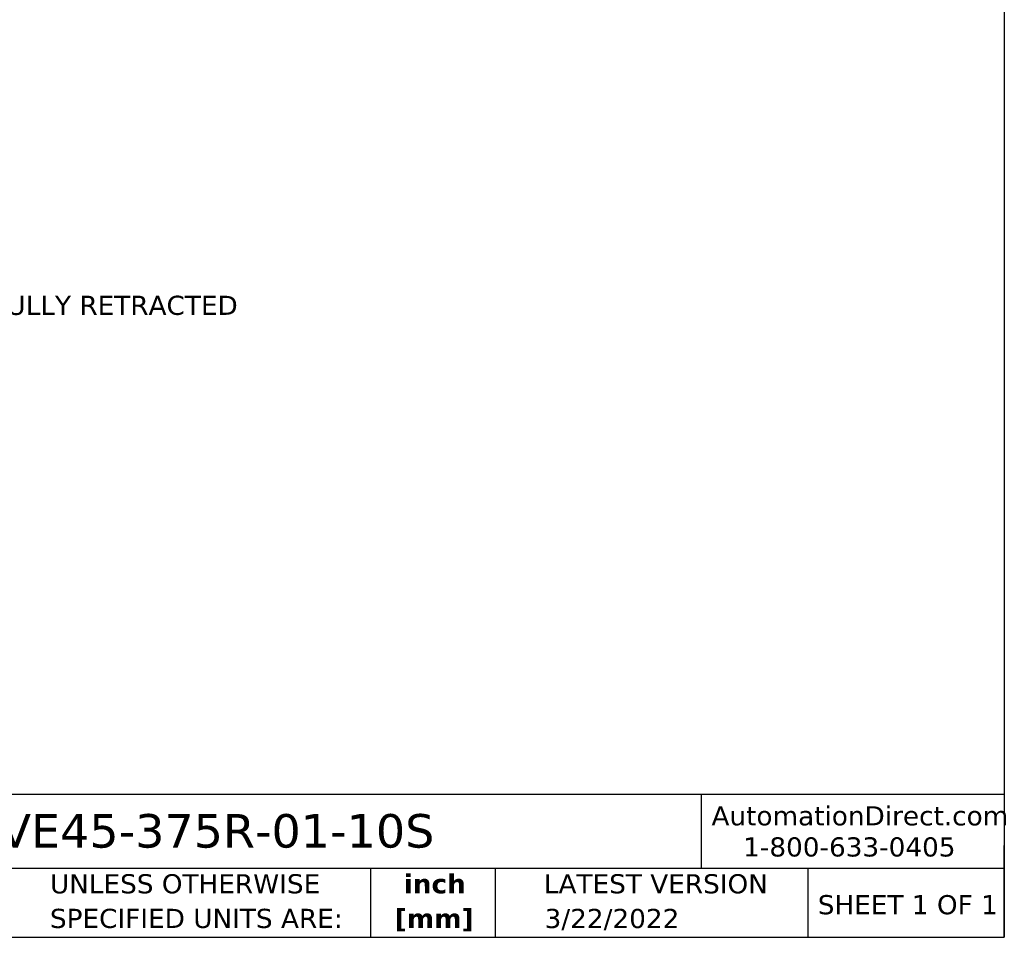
# Model space of a CAD drawing. Header units: inches. Extents: x 0.7 to 32.2, y 0.7 to 24.8.
# Tile 4 of 6: x 19.4 to 32.2, y 0.7 to 12.7. Entities that reach past the tile are written whole.
import ezdxf

# ---------------------------------------------------------------- set-up
doc = ezdxf.new("R2010")
doc.units = ezdxf.units.IN
doc.header["$LTSCALE"] = 3
doc.header["$MEASUREMENT"] = 0
doc.linetypes.add('SLD-Solid', pattern=[0])
doc.layers.add('DIMENSIONS', color=140, linetype='SLD-Solid', lineweight=25)
doc.layers.add('TEXT', color=140, linetype='SLD-Solid', lineweight=25)
doc.styles.add('SLDTEXTSTYLE0', font='VERDANA.TTF')
doc.styles.add('SLDTEXTSTYLE1', font='VERDANAB.TTF')
doc.dimstyles.new('SLDDIMSTYLE0', dxfattribs={"dimtxt": 0.254883, "dimasz": 0.39, "dimexe": 0, "dimexo": 0.0625, "dimgap": 0.063721, "dimtad": 0, "dimtih": 1, "dimtoh": 1, "dimrnd": 1e-09, "dimzin": 12, "dimdsep": 46, "dimtxsty": 'SLDTEXTSTYLE0', "dimsah": 1, "dimcen": 0.09, "dimadec": 0, "dimazin": 3, "dimtfac": 1, "dimtofl": 0, "dimtmove": 0, "dimatfit": 3, "dimfxl": 0, "dimfrac": 2, "dimtolj": 1, "dimtzin": 12, "dimarcsym": 0})

# ---------------------------------------------------------------- blocks, each defined once
blk = doc.blocks.new('SW_NOTE_0_1')
at = {"layer": 'TEXT', "color": 0, "char_height": 0.25, "attachment_point": 2, "style": 'SLDTEXTSTYLE1'}
for s, insert in [('inch', (0.375, 0.318)), ('[mm]', (0.367, -0.134))]:
    blk.add_mtext(s, dxfattribs=dict(at, insert=insert))
blk = doc.blocks.new('SW_NOTE_0_2')
at = {"layer": 'TEXT', "color": 0, "char_height": 0.25, "attachment_point": 1, "style": 'SLDTEXTSTYLE0'}
for s, insert in [('UNLESS OTHERWISE ', (0, 0.318)), ('SPECIFIED UNITS ARE:', (0, -0.134))]:
    blk.add_mtext(s, dxfattribs=dict(at, insert=insert))
blk = doc.blocks.new('_D_10')
at = {"layer": 'DIMENSIONS'}
for p, q in [((14.35, 8.069), (14.35, 9.125)), ((17.102, 7.559), (17.102, 9.125)), ((14.35, 8.75), (17.102, 8.75)), ((17.102, 8.75), (17.765, 8.75)), ((17.993, 8.75), (17.907, 8.75)), ((17.907, 8.75), (17.907, 8.345)), ((18.75, 8.75), (18.836, 8.75)), ((18.836, 8.75), (18.836, 8.345)), ((17.907, 8.345), (17.993, 8.345)), ((18.836, 8.345), (18.75, 8.345))]:
    blk.add_line(p, q, dxfattribs=at)
for points in [[(14.35, 8.75), (14.74, 8.69), (14.74, 8.81)], [(17.102, 8.75), (16.712, 8.81), (16.712, 8.69)]]:
    blk.add_solid(points, dxfattribs=at)
at = {"layer": 'DIMENSIONS', "char_height": 0.25, "attachment_point": 1, "style": 'SLDTEXTSTYLE0'}
for s, insert in [('2.75', (17.993, 9.125)), (' FULLY RETRACTED', (18.922, 9.125)), ('69.9', (17.993, 8.663))]:
    blk.add_mtext(s, dxfattribs=dict(at, insert=insert))

msp = doc.modelspace()

# ---------------------------------------------------------------- linework, layer by layer
at = {"layer": 'TEXT'}
for p, q in [((32.25, 24.75), (32.25, 0.75)), ((32.25, 2.613), (0.75, 2.613)), ((28.296, 2.613), (28.296, 1.65)), ((32.25, 0.75), (32.25, 1.95)), ((32.25, 1.65), (0.75, 1.65)), ((23.979, 1.65), (23.979, 0.75)), ((25.608, 1.65), (25.608, 0.75)), ((29.687, 1.65), (29.687, 0.75)), ((0.75, 0.75), (32.25, 0.75))]:
    msp.add_line(p, q, dxfattribs=at)

# ---------------------------------------------------------------- block references
for name, p in [('SW_NOTE_0_2', (19.796, 1.256)), ('SW_NOTE_0_1', (24.443, 1.256))]:
    msp.add_blockref(name, p, dxfattribs=at)

# ---------------------------------------------------------------- texts
at = {"layer": 'TEXT', "style": 'SLDTEXTSTYLE0'}
for s, insert, char_height, attachment_point in [('AutomationDirect.com', (28.429, 2.461), 0.25, 1), ('LVE45-375R-01-10S', (18.804, 2.359), 0.4375, 1), ('1-800-633-0405', (28.842, 2.055), 0.25, 1), ('LATEST VERSION', (27.703, 1.574), 0.25, 2), ('SHEET 1 OF 1', (29.816, 1.301), 0.25, 1), ('3/22/2022', (27.13, 1.121), 0.25, 2)]:
    msp.add_mtext(s, dxfattribs=dict(at, insert=insert, char_height=char_height, attachment_point=attachment_point))

# ---------------------------------------------------------------- dimensions: what is measured, and where the dimension line sits
at = {"layer": 'DIMENSIONS'}
dim = msp.add_linear_dim(base=(17.102, 8.75), p1=(14.35, 7.919), p2=(17.102, 7.409), text='<> FULLY RETRACTED', dimstyle='SLDDIMSTYLE0', dxfattribs=at)
dim.commit()
dim.dimension.update_dxf_attribs({"geometry": '_D_10', "text_midpoint": (20.002, 8.75), "dimtype": 160})

doc.saveas('drawing.dxf')
